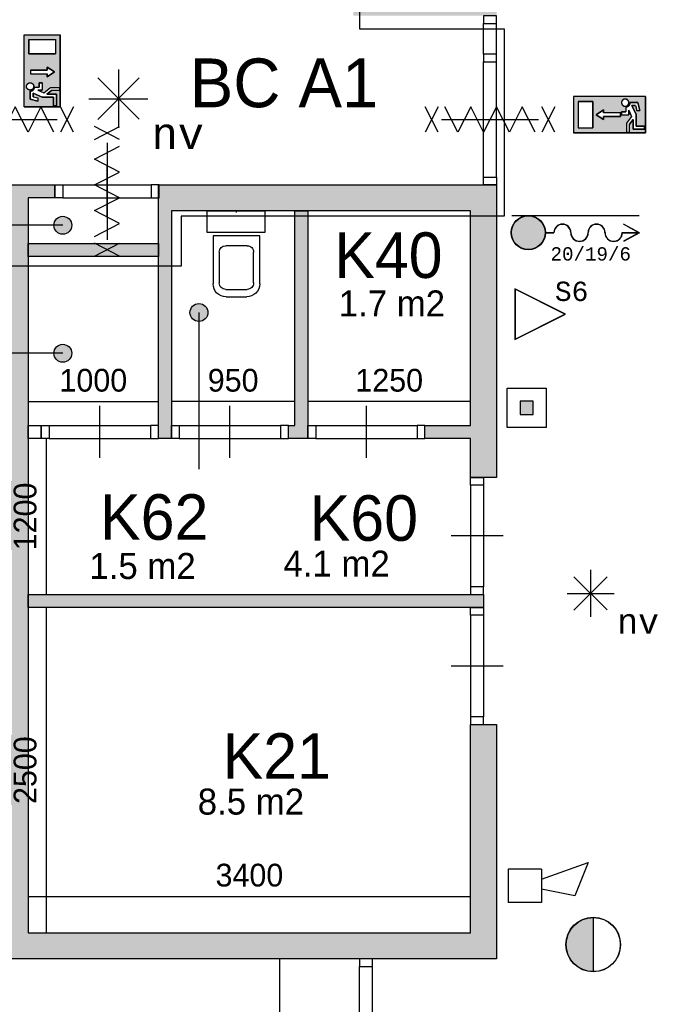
# Model space of a CAD drawing. Extents: x 319440 to 414317, y 3650 to 109188.
# Tile 9 of 46: x 335404 to 340299, y 20571 to 28139. Entities that reach past the tile are written whole.
import ezdxf
from ezdxf.enums import TextEntityAlignment as Align

# ---------------------------------------------------------------- set-up
doc = ezdxf.new("R2010")
doc.units = 0
doc.header["$MEASUREMENT"] = 0
doc.header["$PDMODE"] = 35
doc.header["$PDSIZE"] = -0.5
doc.layers.get('0').update_dxf_attribs({"linetype": 'CONTINUOUS'})
doc.layers.get('DEFPOINTS').update_dxf_attribs({"linetype": 'CONTINUOUS'})
for name, color, linetype in [('AA$1A---_ARCEER', 252, 'CONTINUOUS'), ('AL22----_BINNENWAND', 252, 'CONTINUOUS'), ('AL31----_BUITENKOZIJN', 252, 'CONTINUOUS'), ('AL32----_BINNENKOZIJN', 252, 'CONTINUOUS'), ('AL74----_INRSANITAIR', 252, 'CONTINUOUS'), ('AM$1A---_MAATVOERING', 252, 'CONTINUOUS'), ('Brandweer', 252, 'CONTINUOUS'), ('LAYER01', 252, 'CONTINUOUS'), ('M2', 252, 'CONTINUOUS'), ('OMPARTIMENTERING', 252, 'CONTINUOUS')]:
    doc.layers.add(name, color=color, linetype=linetype)
doc.styles.add('B-01', font='b-gbp')
doc.styles.add('MONOTXT', font='MONOTXT')
doc.dimstyles.new('BBA_STAND', dxfattribs={"dimtxt": 175, "dimasz": 1, "dimexe": 1, "dimexo": 0.001, "dimgap": 75, "dimtad": 1, "dimdec": 0, "dimzin": 0, "dimdsep": 46, "dimtxsty": 'B-01', "dimblk": 'NONE', "dimblk1": 'NONE', "dimblk2": 'PIJL1', "dimcen": 1, "dimse1": 1, "dimse2": 1, "dimclrd": 256, "dimclre": 1, "dimclrt": 256, "dimadec": 0, "dimazin": 0, "dimtfac": 1, "dimtdec": 0, "dimtmove": 0, "dimatfit": 0, "dimldrblk": 'PIJL1', "dimfxl": 1, "dimtolj": 1, "dimtzin": 0, "dimarcsym": 0})

# ---------------------------------------------------------------- blocks, each defined once
blk = doc.blocks.new('*D136')
at = {"layer": 'AM$1A---_MAATVOERING', "lineweight": -2, "transparency": 16777216}
blk.add_line((337402, 20920.8), (337402, 10269), dxfattribs=at)
at = {"layer": 'DEFPOINTS', "color": 0, "transparency": 16777216}
for p in [(337170.4, 20920.8), (337170.4, 10269), (337402, 10269)]:
    blk.add_point(p, dxfattribs=at)
at = {"layer": 'AM$1A---_MAATVOERING', "transparency": 16777216, "insert": (337239.5, 15594.9), "char_height": 175, "attachment_point": 5, "rotation": 90, "style": 'B-01'}
blk.add_mtext('\\A1;10652', dxfattribs=at)
blk = doc.blocks.new('_None')
blk = doc.blocks.new('PIJL1')
at = {"color": 1, "linetype": 'ByBlock'}
blk.add_line((0, 82.6), (0, -82.6), dxfattribs=at)
blk.add_solid([(-100, 16.7), (-100, -16.7), (0, 0)], dxfattribs=at)
blk = doc.blocks.new('*D138')
at = {"layer": 'AM$1A---_MAATVOERING', "lineweight": -2, "transparency": 16777216}
blk.add_line((335470.4, 21400), (338870.5, 21400), dxfattribs=at)
at = {"layer": 'DEFPOINTS', "color": 0, "transparency": 16777216}
for p in [(338870.5, 21400), (335470.4, 21120.8), (338870.5, 21120.8)]:
    blk.add_point(p, dxfattribs=at)
at = {"layer": 'AM$1A---_MAATVOERING', "transparency": 16777216, "insert": (337170.4, 21562.5), "char_height": 175, "attachment_point": 5, "style": 'B-01'}
blk.add_mtext('\\A1;3400', dxfattribs=at)
blk = doc.blocks.new('*D139')
at = {"layer": 'AM$1A---_MAATVOERING', "lineweight": -2, "transparency": 16777216}
blk.add_line((335609, 23620.8), (335609, 21120.8), dxfattribs=at)
at = {"layer": 'DEFPOINTS', "color": 0, "transparency": 16777216}
for p in [(335470.4, 23620.8), (335470.4, 21120.8), (335609, 21120.8)]:
    blk.add_point(p, dxfattribs=at)
at = {"layer": 'AM$1A---_MAATVOERING', "transparency": 16777216, "insert": (335446.5, 22370.8), "char_height": 175, "attachment_point": 5, "rotation": 90, "style": 'B-01'}
blk.add_mtext('\\A1;2500', dxfattribs=at)
blk = doc.blocks.new('*D140')
at = {"layer": 'AM$1A---_MAATVOERING', "lineweight": -2, "transparency": 16777216}
blk.add_line((335609, 24920.8), (335609, 23720.8), dxfattribs=at)
at = {"layer": 'DEFPOINTS', "color": 0, "transparency": 16777216}
for p in [(335470.4, 24920.8), (335470.4, 23720.8), (335609, 23720.8)]:
    blk.add_point(p, dxfattribs=at)
at = {"layer": 'AM$1A---_MAATVOERING', "transparency": 16777216, "insert": (335446.5, 24320.8), "char_height": 175, "attachment_point": 5, "rotation": 90, "style": 'B-01'}
blk.add_mtext('\\A1;1200', dxfattribs=at)
blk = doc.blocks.new('*D141')
at = {"layer": 'AM$1A---_MAATVOERING', "lineweight": -2, "transparency": 16777216}
blk.add_line((338870.5, 25204), (337620.4, 25204), dxfattribs=at)
at = {"layer": 'DEFPOINTS', "color": 0, "transparency": 16777216}
for p in [(337620.4, 25204), (337620.4, 25204), (338870.5, 25204)]:
    blk.add_point(p, dxfattribs=at)
at = {"layer": 'AM$1A---_MAATVOERING', "transparency": 16777216, "insert": (338245.4, 25366.5), "char_height": 175, "attachment_point": 5, "style": 'B-01'}
blk.add_mtext('\\A1;1250', dxfattribs=at)
blk = doc.blocks.new('*D142')
at = {"layer": 'AM$1A---_MAATVOERING', "lineweight": -2, "transparency": 16777216}
blk.add_line((337520.4, 25204), (336570.4, 25204), dxfattribs=at)
at = {"layer": 'DEFPOINTS', "color": 0, "transparency": 16777216}
for p in [(336570.4, 25204), (336570.4, 25020.8), (337520.4, 25020.8)]:
    blk.add_point(p, dxfattribs=at)
at = {"layer": 'AM$1A---_MAATVOERING', "transparency": 16777216, "insert": (337045.4, 25366.5), "char_height": 175, "attachment_point": 5, "style": 'B-01'}
blk.add_mtext('\\A1;950', dxfattribs=at)
blk = doc.blocks.new('*D143')
at = {"layer": 'AM$1A---_MAATVOERING', "lineweight": -2, "transparency": 16777216}
blk.add_line((335470.4, 25204), (336470.4, 25204), dxfattribs=at)
at = {"layer": 'DEFPOINTS', "color": 0, "transparency": 16777216}
for p in [(336470.4, 25204), (335470.4, 25020.8), (336470.4, 25020.8)]:
    blk.add_point(p, dxfattribs=at)
at = {"layer": 'AM$1A---_MAATVOERING', "transparency": 16777216, "insert": (335970.4, 25366.5), "char_height": 175, "attachment_point": 5, "style": 'B-01'}
blk.add_mtext('\\A1;1000', dxfattribs=at)

msp = doc.modelspace()

# ---------------------------------------------------------------- hatches: boundary and pattern name
at = {"layer": 'AA$1A---_ARCEER'}
h = msp.add_hatch(color=256, dxfattribs=at)
h.paths.add_polyline_path([(339070.5, 20920.8), (339070.5, 22720.8), (338870.5, 22720.8), (338870.5, 21120.8), (335470.4, 21120.8), (335470.4, 26769), (335675.4, 26769), (335675.4, 26869), (335470.4, 26869), (335270.4, 26869), (333984.1, 26869), (333984.1, 26769), (335270.4, 26769), (335270.4, 20920.8)])
h.paths.add_polyline_path([(335270.4, 20969), (335270.4, 21069), (332720.4, 21069), (332720.4, 26769), (332984, 26769), (332984, 26869), (332670.4, 26869), (332356.7, 26869), (332356.7, 26769), (332620.4, 26769), (332620.4, 21069), (332620.4, 20969), (332670.4, 20969)])
h.paths.add_polyline_path([(333670.4, 31619), (333670.4, 31869), (330020.4, 31869), (330020.4, 31619)])
h.paths.add_polyline_path([(330020.4, 26369), (330020.4, 27239), (329770.4, 27239), (329770.4, 27139), (329770.4, 26619), (329088.5, 26619), (329088.5, 26369)])
h.paths.add_polyline_path([(331356.7, 26769), (331356.7, 26869), (330020.4, 26869), (330020.4, 26769)])
h.paths.add_polyline_path([(329770.4, 27139), (329770.4, 27239), (329220.4, 27239), (329220.4, 27019), (329088.5, 27019), (329088.5, 26619), (329188.5, 26619), (329188.5, 26919), (329320.4, 26919), (329320.4, 27139)])
h.paths.add_polyline_path([(330020.4, 21319), (330020.4, 26369), (329920.4, 26369), (329920.4, 21319)])
h.paths.add_polyline_path([(331620.4, 20969), (331620.4, 21069), (330270.4, 21069), (330270.4, 20969)])
h.paths.add_polyline_path([(329670.4, 21019), (329670.4, 21119), (327630.4, 21119), (327630.4, 21019)])
h.paths.add_polyline_path([(330020.4, 17649), (330020.4, 20719), (329920.4, 20719), (329920.4, 17649)])
h.paths.add_polyline_path([(330020.4, 14819), (330020.4, 15319), (329920.4, 15319), (329920.4, 14819)])
h = msp.add_hatch(color=256, dxfattribs=at)
h.paths.add_polyline_path([(339070.5, 24620.9), (339070.5, 26869), (336475.4, 26869), (336475.4, 26769.3), (336470.4, 26769.3), (336470.4, 26669), (336470.4, 24920.8), (336570.4, 24920.8), (336570.4, 25020.8), (336570.4, 26669), (338870.5, 26669), (338870.5, 25020.8), (338520.4, 25020.8), (338520.4, 24920.8), (338870.5, 24920.8), (338870.5, 24620.9)])
h.paths.add_polyline_path([(338970.4, 29269), (338970.4, 29169), (339070.4, 29169), (339070.4, 29369), (338970.4, 29369), (337970.4, 29369), (337970.4, 29269)])
h.paths.add_polyline_path([(339070.4, 28169), (339070.4, 28369), (338970.4, 28369), (338970.4, 28269), (337970.4, 28269), (337970.4, 28169)])
h.paths.add_polyline_path([(338970.5, 23620.8), (338970.5, 23720.8), (338870.7, 23720.8), (335470.4, 23720.8), (335470.4, 23620.8)])
h.paths.add_polyline_path([(337620.4, 24920.8), (337620.4, 25020.8), (337620.4, 26669), (337520.4, 26669), (337520.4, 25020.8), (337470.4, 25020.8), (337470.4, 24920.8)], flags=17)
h.paths.add_polyline_path([(336470.4, 26319), (336470.4, 26419), (335470.4, 26419), (335470.4, 26319)])
at = {"layer": 'Brandweer'}
h = msp.add_hatch(color=256, dxfattribs=at)
h.paths.add_polyline_path([(335438.1, 27468.8), (335715.6, 27468.8), (335715.6, 28023.7), (335438.1, 28023.7)])
h.paths.add_polyline_path([(335616.7, 27751.8), (335616.7, 27774.9), (335672.2, 27737.9), (335616.7, 27700.9), (335616.7, 27724), (335487.3, 27724), (335487.3, 27751.8)], flags=16)
h.paths.add_polyline_path([(335475.1, 27875.7), (335475.1, 27986.7), (335678.6, 27986.7), (335678.6, 27875.7)], flags=16)
h.paths.add_polyline_path([(335553.7, 27653.8), (335576.9, 27653.8), (335576.9, 27598.3), (335543.3, 27598.3), (335590.3, 27576.9), (335641.6, 27616.8), (335711, 27616.8), (335711, 27593.7), (335649.5, 27593.7), (335613.9, 27565.9), (335687.8, 27565.9), (335687.8, 27478.1), (335664.7, 27478.1), (335664.7, 27542.8), (335575.9, 27542.8), (335507.5, 27573.9), (335507.5, 27547), (335544.5, 27537.7), (335544.5, 27513.9), (335484.4, 27528.9), (335484.4, 27589.9), (335490.9, 27590.5), (335491.2, 27590.6), (335500.8, 27593.9), (335501.2, 27594.1), (335506.4, 27597.4), (335506.8, 27597.8), (335510.3, 27600.9), (335510.6, 27601.2), (335515, 27606.9), (335515.3, 27607.5), (335518.1, 27613.1), (335518.6, 27614.7), (335519.5, 27617.9), (335519.9, 27619.5), (335520, 27619.8), (335520, 27620.2), (335520.1, 27620.6), (335520.1, 27621), (335520.2, 27621.4), (335553.7, 27621.4)], flags=16)
h.paths.add_polyline_path([(335497.5, 27650.6), (335500.9, 27648.4), (335502.2, 27647.3), (335502.3, 27647.2), (335502.2, 27647.3), (335502.3, 27647.2), (335504, 27645.7), (335506.9, 27642.4), (335506.8, 27642.5), (335508.9, 27639.1), (335510.6, 27635.4), (335511.7, 27631.5), (335512.2, 27627.4), (335512.1, 27623.3), (335511.4, 27619.3), (335511.3, 27619.1), (335510, 27615.2), (335509.6, 27614.4), (335508.2, 27611.7), (335508, 27611.4), (335505.9, 27608.4), (335505.8, 27608.3), (335502.8, 27605.1), (335501.9, 27604.5), (335499.8, 27602.9), (335498, 27601.9), (335497.2, 27601.3), (335497.5, 27601.5), (335493.7, 27599.8), (335489.7, 27598.7), (335489.8, 27598.8), (335487.8, 27598.5), (335486.2, 27598.2), (335483.1, 27598.3), (335481.6, 27598.3), (335480.3, 27598.6), (335477.6, 27599.1), (335475.7, 27599.7), (335474.9, 27599.9), (335475, 27599.8), (335471.2, 27601.5), (335470.9, 27601.8), (335467.5, 27603.9), (335466.6, 27604.8), (335464.6, 27606.5), (335464.3, 27606.9), (335461.7, 27609.8), (335461.2, 27610.9), (335459.9, 27612.9), (335459.1, 27614.6), (335458.8, 27615.2), (335459, 27614.8), (335457.8, 27618), (335457.2, 27620.3), (335457.1, 27620.8), (335456.6, 27624.7), (335456.7, 27628.8), (335457.4, 27633.1), (335457.7, 27633.8), (335458.8, 27636.9), (335459.4, 27638.1), (335460.5, 27640.3), (335463.2, 27644.1), (335464.1, 27645), (335465.7, 27646.6), (335467.3, 27647.9), (335468.2, 27648.7), (335467.8, 27648.4), (335471.3, 27650.6), (335475, 27652.2), (335478.9, 27653.3), (335480.9, 27653.6), (335481.4, 27653.7), (335481, 27653.6), (335484.4, 27653.9), (335484.4, 27653.9), (335488.5, 27653.5), (335492.4, 27652.7), (335494.3, 27651.9), (335494.9, 27651.8), (335494.4, 27651.9)], flags=16)
h = msp.add_hatch(color=256, dxfattribs=at)
h.paths.add_polyline_path([(339661.9, 27270.3), (339661.9, 27547.7), (340216.8, 27547.7), (340216.8, 27270.3)])
h.paths.add_polyline_path([(339893.1, 27372), (339893.1, 27395.1), (340022.6, 27395.1), (340022.6, 27422.9), (339893.1, 27422.9), (339893.1, 27446), (339837.6, 27409)], flags=16)
h.paths.add_polyline_path([(339809.9, 27510.7), (339698.9, 27510.7), (339698.9, 27307.3), (339809.9, 27307.3)], flags=16)
h.paths.add_polyline_path([(340031.8, 27409), (340087.3, 27409), (340087.3, 27442.6), (340108.7, 27395.5), (340068.8, 27344.3), (340068.8, 27274.9), (340092, 27274.9), (340092, 27336.3), (340119.7, 27372), (340119.7, 27298), (340207.6, 27298), (340207.6, 27321.1), (340142.8, 27321.1), (340142.8, 27409.9), (340111.7, 27478.4), (340138.6, 27478.4), (340147.9, 27441.4), (340171.7, 27441.4), (340156.7, 27501.5), (340095.7, 27501.5), (340095.1, 27495), (340095, 27494.7), (340091.7, 27485.1), (340091.5, 27484.7), (340088.2, 27479.5), (340087.8, 27479), (340084.7, 27475.5), (340084.4, 27475.3), (340078.7, 27470.9), (340078.1, 27470.5), (340072.5, 27467.8), (340071, 27467.3), (340067.7, 27466.3), (340066.2, 27466), (340065.8, 27465.9), (340065.4, 27465.8), (340065, 27465.8), (340064.6, 27465.7), (340064.2, 27465.7), (340064.2, 27432.1), (340031.8, 27432.1)], flags=16)
h.paths.add_polyline_path([(340070.2, 27475.8), (340073.9, 27477.6), (340074.2, 27477.8), (340077.2, 27480), (340077.4, 27480.1), (340080.2, 27482.8), (340082.7, 27486), (340083.7, 27487.8), (340084.1, 27488.4), (340085.8, 27492.1), (340086.9, 27496.2), (340086.9, 27496.1), (340087.1, 27498.1), (340087.3, 27499), (340087.4, 27502.9), (340086.9, 27506.9), (340085.7, 27511), (340085.8, 27510.9), (340084.1, 27514.7), (340083.9, 27515), (340081.9, 27518.1), (340080.9, 27519.2), (340080.9, 27519.3), (340081, 27519.2), (340080.9, 27519.3), (340079.2, 27521.3), (340078.8, 27521.6), (340076.2, 27523.8), (340074.9, 27524.6), (340074.7, 27524.7), (340074.9, 27524.6), (340074.8, 27524.7), (340072.7, 27526), (340071, 27526.8), (340070.4, 27527.1), (340070.8, 27526.9), (340067.7, 27528.1), (340065.3, 27528.6), (340064.8, 27528.8), (340061, 27529.3), (340056.9, 27529.2), (340052.8, 27528.5), (340048.9, 27527.2), (340047.6, 27526.5), (340047.6, 27526.5), (340047.7, 27526.5), (340047.5, 27526.5), (340045.3, 27525.3), (340042, 27523), (340040.8, 27521.9), (340040.2, 27521.4), (340040.4, 27521.6), (340040, 27521.1), (340039, 27520.2), (340037.7, 27518.5), (340037.2, 27518), (340035.1, 27514.6), (340033.4, 27510.8), (340032.3, 27506.9), (340032.1, 27504.9), (340032, 27504.4), (340032, 27504.9), (340031.8, 27501.5), (340031.8, 27501.5), (340032.1, 27497.4), (340033, 27493.4), (340033.7, 27491.5), (340033.9, 27491), (340033.7, 27491.5), (340035.1, 27488.4), (340037.3, 27484.9), (340038.3, 27483.7), (340038.4, 27483.5), (340038.3, 27483.7), (340038.4, 27483.6), (340039.9, 27481.8), (340043, 27479.2), (340046.5, 27477), (340050.2, 27475.3), (340054.2, 27474.2), (340058.2, 27473.7), (340062.3, 27473.8), (340066.4, 27474.5), (340066.5, 27474.6)], flags=16)
for points in [[(339314.6, 26631.7, 1), (339314.6, 26372.8, 1)], [(339252.9, 25105.6), (339352.9, 25105.6), (339352.9, 25205.6), (339252.9, 25205.6)], [(339814, 20821.8), (339814, 21238.2, 1)]]:
    msp.add_hatch(color=256, dxfattribs=at).paths.add_polyline_path(points)
at = {"layer": 'LAYER01'}
for points in [[(335735.5, 26490.4, 1), (335735.5, 26627.9, 1)], [(336782.2, 25819.4, 1), (336782.2, 25957, 1)], [(335735.5, 25506.4, 1), (335735.5, 25644, 1)]]:
    msp.add_hatch(color=256, dxfattribs=at).paths.add_polyline_path(points)

# ---------------------------------------------------------------- linework, layer by layer
at = {"layer": 'AL22----_BINNENWAND'}
for points in [[(335270.4, 26869), (335470.4, 26869)], [(335470.4, 26869), (335675.4, 26869)], [(335675.4, 26869), (335675.4, 26769)], [(336470.4, 26869), (339070.5, 26869)], [(336470.4, 26669), (336470.4, 26869)], [(339070.5, 26869), (339070.5, 24620.9)], [(335470.4, 26769), (335470.4, 21120.8)], [(335675.4, 26769), (335470.4, 26769)], [(336470.4, 24920.8), (336470.4, 26669)], [(338870.5, 26669), (336570.4, 26669)], [(336570.4, 26669), (336570.4, 25020.8)], [(337520.4, 25020.9), (337520.4, 26669)], [(337520.4, 26669), (337620.4, 26669)], [(337620.4, 26669), (337620.4, 25020.9)], [(338870.5, 25020.8), (338870.5, 26669)], [(335470.4, 26319), (335470.4, 26419)], [(335470.4, 26419), (336470.4, 26419)], [(336470.4, 26419), (336470.4, 26319)], [(336470.4, 26319), (335470.4, 26319)], [(335470.4, 24920.8), (335470.4, 25020.8)], [(335470.4, 25020.8), (335570.4, 25020.8)], [(335570.4, 25020.8), (335570.4, 24920.8)], [(336570.4, 25020.8), (336570.4, 24920.8)], [(336570.4, 25020.8), (336570.4, 25020.8)], [(337470.4, 25020.8), (337520.4, 25020.8)], [(337470.4, 24920.8), (337470.4, 25020.8)], [(337620.4, 25020.8), (337620.4, 24920.8)], [(338520.4, 24920.8), (338520.4, 25020.8)], [(338520.4, 25020.8), (338870.5, 25020.8)], [(335570.4, 24920.8), (335470.4, 24920.8)], [(336570.4, 24920.8), (336470.4, 24920.8)], [(337620.4, 24920.8), (337470.4, 24920.8)], [(338870.5, 24920.8), (338520.4, 24920.8)], [(338870.5, 24620.9), (338870.5, 24920.8)], [(339070.5, 24620.9), (338870.5, 24620.9)], [(335470.4, 23720.8), (338970.5, 23720.8)], [(335470.4, 23620.8), (335470.4, 23720.8)], [(338970.5, 23720.8), (338970.5, 23620.8)], [(338970.5, 23620.8), (335470.4, 23620.8)], [(338870.5, 21120.8), (338870.5, 22720.8)], [(338870.5, 22720.8), (339070.5, 22720.8)], [(339070.5, 22720.8), (339070.5, 20920.8)], [(335470.4, 21120.8), (338870.5, 21120.8)], [(339070.5, 20920.8), (335270.4, 20920.8)]]:
    msp.add_lwpolyline(points, dxfattribs=at)
at = {"layer": 'AL31----_BUITENKOZIJN'}
for points in [[(335120.4, 27371.4), (335320.4, 27371.4), (335520.4, 27371.4)], [(338820.4, 27371.4), (339020.4, 27371.4), (339220.4, 27371.4)], [(336075.5, 26619), (336075.5, 26819), (336075.5, 27019)], [(336020.5, 24770.8), (336020.5, 24970.8), (336020.5, 25170.8)], [(337020.5, 24770.8), (337020.5, 24970.8), (337020.5, 25170.8)], [(338070.5, 24770.8), (338070.5, 24970.8), (338070.5, 25170.8)], [(339120.5, 24170.7), (338920.5, 24170.7), (338720.5, 24170.7)], [(339120.5, 23170.7), (338920.5, 23170.7), (338720.5, 23170.7)]]:
    msp.add_lwpolyline(points, dxfattribs=at)
at = {"layer": 'AL32----_BINNENKOZIJN'}
for points in [[(338970.4, 28169), (338970.4, 28109.3), (339070.1, 28109.3), (339070.1, 28169)], [(338970.4, 27873.8), (338970.4, 27814), (339070.1, 27814), (339070.1, 27873.8)], [(335675.4, 26869), (335735.4, 26869), (335735.4, 26769), (335675.4, 26769)], [(336475.4, 26869), (336415.7, 26869), (336415.7, 26769.3), (336475.4, 26769.3)], [(338970.4, 26869), (338970.4, 26928.8), (339070.1, 26928.8), (339070.1, 26869)], [(335570.4, 25020.8), (335630.4, 25020.8), (335630.4, 24920.8), (335570.4, 24920.8)], [(336470.4, 25020.8), (336410.6, 25020.8), (336410.6, 24921.1), (336470.4, 24921.1)], [(336570.4, 25020.8), (336630.4, 25020.8), (336630.4, 24920.8), (336570.4, 24920.8)], [(337470.4, 25020.8), (337410.6, 25020.8), (337410.6, 24921.1), (337470.4, 24921.1)], [(337620.4, 25020.8), (337680.4, 25020.8), (337680.4, 24920.8), (337620.4, 24920.8)], [(338520.4, 25020.8), (338460.6, 25020.8), (338460.6, 24921.1), (338520.4, 24921.1)], [(338970.5, 24620.8), (338970.5, 24560.8), (338870.5, 24560.8), (338870.5, 24620.8)], [(338970.5, 23720.8), (338970.5, 23780.6), (338870.7, 23780.6), (338870.7, 23720.8)], [(338970.5, 23620.8), (338970.5, 23560.8), (338870.5, 23560.8), (338870.5, 23620.8)], [(338970.5, 22720.8), (338970.5, 22780.6), (338870.7, 22780.6), (338870.7, 22720.8)], [(338017.4, 20920.8), (338017.4, 20861.1), (338117.1, 20861.1), (338117.1, 20920.8)]]:
    msp.add_lwpolyline(points, close=True, dxfattribs=at)
for points in [[(338970.4, 27873.8), (338970.4, 28109.3)], [(339070.1, 27873.8), (339070.1, 28109.3)], [(338970.4, 26928.8), (338970.4, 27814)], [(339070.1, 26928.8), (339070.1, 27814)], [(335735.4, 26869), (336415.7, 26869)], [(335735.4, 26769), (336415.7, 26769.3)], [(335630.4, 25020.8), (336410.6, 25020.8)], [(336630.4, 25020.8), (337410.6, 25020.8)], [(337680.4, 25020.8), (338460.6, 25020.8)], [(335630.4, 24920.8), (336410.6, 24921.1)], [(336630.4, 24920.8), (337410.6, 24921.1)], [(337680.4, 24920.8), (338460.6, 24921.1)], [(338870.5, 24560.8), (338870.7, 23780.6)], [(338970.5, 24560.8), (338970.5, 23780.6)], [(338870.5, 23560.8), (338870.7, 22780.6)], [(338970.5, 23560.8), (338970.5, 22780.6)], [(338017.4, 20115), (338017.4, 20861.1)], [(338117.1, 20115), (338117.1, 20861.1)]]:
    msp.add_lwpolyline(points, dxfattribs=at)
at = {"layer": 'AL74----_INRSANITAIR'}
msp.add_lwpolyline([(337288.4, 26504), (336844.4, 26504), (336844.4, 26669), (337288.4, 26669)], close=True, dxfattribs=at)
for points in [[(337070.4, 26656), (337070.4, 26676)], [(337249.4, 26479), (336891.4, 26479), (336891.4, 26109)], [(337249.4, 26109), (337249.4, 26479)], [(336938.4, 26352), (336938.4, 26116)], [(337152.4, 26402), (336988.4, 26402)], [(337202.4, 26116), (337202.4, 26352)], [(336988.4, 26066), (337152.4, 26066)], [(336991.4, 26009), (337149.4, 26009)]]:
    msp.add_lwpolyline(points, dxfattribs=at)
for points in [[(336938.4, 26352, -0.414213), (336988.4, 26402)], [(337152.4, 26402, -0.414214), (337202.4, 26352)], [(336988.4, 26066, -0.414214), (336938.4, 26116)], [(337202.4, 26116, -0.414214), (337152.4, 26066)], [(336991.4, 26009, -0.414214), (336891.4, 26109)], [(337249.4, 26109, -0.414214), (337149.4, 26009)]]:
    msp.add_lwpolyline(points, format="xyb", dxfattribs=at)
at = {"layer": 'Brandweer'}
for p, q in [((335438.1, 27468.8, 2600), (335438.1, 28023.7, 2600)), ((335438.1, 28023.7, 2600), (335715.6, 28023.7, 2600)), ((335715.6, 27468.8, 2600), (335715.6, 28023.7, 2600)), ((335475.1, 27986.7, 2600), (335475.1, 27875.7, 2600)), ((335475.1, 27986.7, 2600), (335678.6, 27986.7, 2600)), ((335678.6, 27986.7, 2600), (335678.6, 27875.7, 2600)), ((335475.1, 27875.7, 2600), (335678.6, 27875.7, 2600)), ((335487.3, 27751.8, 2600), (335616.7, 27751.8, 2600)), ((335487.3, 27724, 2600), (335616.7, 27724, 2600)), ((335616.7, 27751.8, 2600), (335616.7, 27774.9, 2600)), ((335616.7, 27774.9, 2600), (335672.2, 27737.9, 2600)), ((335672.2, 27737.9, 2600), (335616.7, 27700.9, 2600)), ((335616.7, 27700.9, 2600), (335616.7, 27724, 2600)), ((336162.9, 27757.5), (336162.9, 27307.7)), ((335576.9, 27653.8, 2600), (335553.7, 27653.8, 2600)), ((335553.7, 27653.8, 2600), (335553.7, 27621.4, 2600)), ((335576.9, 27653.8, 2600), (335576.9, 27598.3, 2600)), ((336003.8, 27372), (336323.5, 27691.7)), ((336003.8, 27691.7), (336321.9, 27373.6)), ((335484.4, 27589.9, 2600), (335484.4, 27528.9, 2600)), ((335507.5, 27573.9, 2600), (335575.9, 27542.8, 2600)), ((335507.5, 27547, 2600), (335507.5, 27573.9, 2600)), ((335520.2, 27621.4, 2600), (335553.7, 27621.4, 2600)), ((335543.3, 27598.3, 2600), (335576.9, 27598.3, 2600)), ((335543.3, 27598.3, 2600), (335590.3, 27576.9, 2600)), ((335590.2, 27576.8, 2600), (335641.6, 27616.8, 2600)), ((335613.9, 27565.9, 2600), (335649.5, 27593.7, 2600)), ((335687.8, 27565.9, 2600), (335613.9, 27565.9, 2600)), ((335641.6, 27616.8, 2600), (335711, 27616.8, 2600)), ((335711, 27593.7, 2600), (335649.5, 27593.7, 2600)), ((335687.8, 27478.1, 2600), (335687.8, 27565.9, 2600)), ((335711, 27616.8, 2600), (335711, 27593.7, 2600)), ((335484.4, 27528.9, 2600), (335544.5, 27513.9, 2600)), ((335507.5, 27547, 2600), (335544.5, 27537.7, 2600)), ((335544.5, 27537.7, 2600), (335544.5, 27513.9, 2600)), ((335575.9, 27542.8, 2600), (335664.7, 27542.8, 2600)), ((335664.7, 27542.8, 2600), (335664.7, 27478.1, 2600)), ((335664.7, 27478.1, 2600), (335687.8, 27478.1, 2600)), ((335936.8, 27531.5), (336388.9, 27531.5)), ((339661.9, 27547.7, 2600), (339661.9, 27270.3, 2600)), ((340216.8, 27547.7, 2600), (339661.9, 27547.7, 2600)), ((339698.9, 27510.7, 2600), (339698.9, 27307.3, 2600)), ((339698.9, 27510.7, 2600), (339809.9, 27510.7, 2600)), ((339809.9, 27510.7, 2600), (339809.9, 27307.3, 2600)), ((340095.7, 27501.5, 2600), (340156.7, 27501.5, 2600)), ((340138.6, 27478.4, 2600), (340111.7, 27478.4, 2600)), ((340111.7, 27478.4, 2600), (340142.8, 27409.9, 2600)), ((340138.6, 27478.4, 2600), (340147.9, 27441.4, 2600)), ((340156.7, 27501.5, 2600), (340171.7, 27441.4, 2600)), ((340216.8, 27547.7, 2600), (340216.8, 27270.3, 2600)), ((335438.1, 27468.8, 2600), (335715.6, 27468.8, 2600)), ((339837.6, 27409, 2600), (339893.1, 27446, 2600)), ((339893.1, 27372, 2600), (339837.6, 27409, 2600)), ((339893.1, 27446, 2600), (339893.1, 27422.9, 2600)), ((340022.6, 27422.9, 2600), (339893.1, 27422.9, 2600)), ((340022.6, 27422.9, 2600), (340022.6, 27395.1, 2600)), ((340031.8, 27409, 2600), (340031.8, 27432.1, 2600)), ((340031.8, 27432.1, 2600), (340064.2, 27432.1, 2600)), ((340031.8, 27409, 2600), (340087.3, 27409, 2600)), ((340064.2, 27465.7, 2600), (340064.2, 27432.1, 2600)), ((340087.3, 27442.6, 2600), (340108.7, 27395.5, 2600)), ((340087.3, 27442.6, 2600), (340087.3, 27409, 2600)), ((340142.8, 27409.9, 2600), (340142.8, 27321.1, 2600)), ((340147.9, 27441.4, 2600), (340171.7, 27441.4, 2600)), ((340022.6, 27395.1, 2600), (339893.1, 27395.1, 2600)), ((339893.1, 27395.1, 2600), (339893.1, 27372, 2600)), ((340108.9, 27395.7, 2600), (340068.8, 27344.3, 2600)), ((340068.8, 27344.3, 2600), (340068.8, 27274.9, 2600)), ((340119.7, 27372, 2600), (340092, 27336.3, 2600)), ((340092, 27274.9, 2600), (340092, 27336.3, 2600)), ((340119.7, 27298, 2600), (340119.7, 27372, 2600)), ((340216.8, 27270.3, 2600), (339661.9, 27270.3, 2600)), ((339698.9, 27307.3, 2600), (339809.9, 27307.3, 2600)), ((340068.8, 27274.9, 2600), (340092, 27274.9, 2600)), ((340207.6, 27298, 2600), (340119.7, 27298, 2600)), ((340142.8, 27321.1, 2600), (340207.6, 27321.1, 2600)), ((340207.6, 27321.1, 2600), (340207.6, 27298, 2600)), ((339187.5, 26635), (340166, 26635)), ((339187.5, 26633.3), (340166, 26633.3)), ((340165.4, 26501.4), (340046.2, 26566.3)), ((340169, 26501.4), (340047, 26567.8)), ((339445.8, 26502.2), (339511.4, 26502.2)), ((339445.8, 26500.5), (339511.4, 26500.5)), ((340036.2, 26502.2), (340163.8, 26502.2)), ((340036.2, 26500.5), (340163.8, 26500.5)), ((340165.4, 26501.4), (340046.2, 26436.4)), ((340169, 26501.4), (340047, 26434.9)), ((339666, 23601.3), (339921.7, 23857)), ((339666, 23857), (339920.5, 23602.5)), ((339793.2, 23909.7), (339793.2, 23549.8)), ((339612.4, 23728.9), (339974.1, 23728.9)), ((339415.5, 21531.9), (339774.5, 21660.2)), ((339774.5, 21660.2), (339671.9, 21403.7)), ((339159, 21608.9), (339159, 21352.4)), ((339415.5, 21608.9), (339159, 21608.9)), ((339415.5, 21608.9), (339415.5, 21352.4)), ((339671.9, 21403.7), (339415.5, 21455)), ((339415.5, 21352.4), (339159, 21352.4)), ((339814, 21239.5), (339814, 20820.5))]:
    msp.add_line(p, q, dxfattribs=at)
at = {"layer": 'Brandweer', "elevation": 2600}
for points in [[(335715.6, 27468.8), (335438.1, 27468.8), (335438.1, 28023.7), (335715.6, 28023.7), (335715.6, 27468.8)], [(335678.6, 27875.7), (335475.1, 27875.7), (335475.1, 27986.7), (335678.6, 27986.7), (335678.6, 27875.7)], [(335487.3, 27751.8), (335487.3, 27724), (335616.7, 27724), (335616.7, 27700.9), (335672.2, 27737.9), (335616.7, 27774.9), (335616.7, 27751.8), (335487.3, 27751.8)], [(335464.8, 27645.7), (335465.7, 27646.6), (335466.8, 27647.5), (335467.9, 27648.3), (335469, 27649.1), (335470.1, 27649.8), (335471.3, 27650.5), (335472.5, 27651.1), (335473.8, 27651.7), (335475, 27652.2), (335476.3, 27652.6), (335477.6, 27653), (335479, 27653.2), (335480.3, 27653.5), (335481.7, 27653.6), (335483, 27653.7), (335484.4, 27653.8), (335485.7, 27653.7), (335487.1, 27653.6), (335488.5, 27653.5), (335489.8, 27653.2), (335491.1, 27653), (335492.4, 27652.6), (335493.7, 27652.2), (335495, 27651.7), (335496.2, 27651.1), (335497.5, 27650.5), (335498.6, 27649.8), (335499.8, 27649.1), (335500.9, 27648.3), (335502, 27647.5), (335503, 27646.6), (335504, 27645.7), (335504.9, 27644.7), (335505.8, 27643.6), (335506.7, 27642.6), (335507.4, 27641.5), (335508.2, 27640.3), (335508.8, 27639.1), (335509.5, 27637.9), (335510, 27636.7), (335510.5, 27635.4), (335510.9, 27634.1), (335511.3, 27632.8), (335511.6, 27631.4), (335511.8, 27630.1), (335512, 27628.8), (335512.1, 27627.4), (335512.1, 27626), (335512.1, 27624.7), (335512, 27623.3), (335511.8, 27622), (335511.6, 27620.6), (335511.3, 27619.3), (335510.9, 27618), (335510.5, 27616.7), (335510, 27615.4), (335509.5, 27614.2), (335508.8, 27613), (335508.2, 27611.8), (335507.4, 27610.6), (335506.7, 27609.5), (335505.8, 27608.4), (335504.9, 27607.4), (335504, 27606.4), (335503, 27605.5), (335502, 27604.6), (335500.9, 27603.8), (335499.8, 27603), (335498.6, 27602.2), (335497.5, 27601.6), (335496.2, 27601), (335495, 27600.4), (335493.7, 27599.9), (335492.4, 27599.5), (335491.1, 27599.1), (335489.8, 27598.8), (335488.5, 27598.6), (335487.1, 27598.4), (335485.7, 27598.3), (335484.4, 27598.3), (335483, 27598.3), (335481.7, 27598.4), (335480.3, 27598.6), (335479, 27598.8), (335477.6, 27599.1), (335476.3, 27599.5), (335475, 27599.9), (335473.8, 27600.4), (335472.5, 27601), (335471.3, 27601.6), (335470.1, 27602.2), (335469, 27603), (335467.9, 27603.8), (335466.8, 27604.6), (335465.7, 27605.5), (335464.8, 27606.4), (335463.8, 27607.4), (335462.9, 27608.4), (335462.1, 27609.5), (335461.3, 27610.6), (335460.6, 27611.8), (335459.9, 27613), (335459.3, 27614.2), (335458.7, 27615.4), (335458.3, 27616.7), (335457.8, 27618), (335457.5, 27619.3), (335457.2, 27620.6), (335456.9, 27622), (335456.8, 27623.3), (335456.7, 27624.7), (335456.6, 27626), (335456.7, 27627.4), (335456.8, 27628.8), (335456.9, 27630.1), (335457.2, 27631.5), (335457.5, 27632.8), (335457.8, 27634.1), (335458.3, 27635.4), (335458.7, 27636.7), (335459.3, 27637.9), (335459.9, 27639.1), (335460.6, 27640.3), (335461.3, 27641.5), (335462.1, 27642.6), (335462.9, 27643.6), (335463.8, 27644.7), (335464.8, 27645.7)], [(335480.3, 27598.6), (335475.7, 27599.7), (335470.5, 27602), (335466.6, 27604.7), (335464.1, 27607.1), (335461.2, 27610.8), (335459.1, 27614.7), (335457.2, 27620.4), (335456.7, 27627.7), (335457.8, 27633.9), (335459.4, 27638), (335460.5, 27640.1), (335462.2, 27642.8), (335464, 27644.9), (335467.4, 27648), (335471, 27650.3), (335475.3, 27652.3), (335481, 27653.6), (335485.2, 27653.8), (335488.8, 27653.4), (335494.4, 27651.9), (335497.9, 27650.3), (335502.2, 27647.3), (335506.4, 27642.9), (335508.3, 27640.1), (335510.4, 27635.7), (335511.6, 27631.3), (335512.1, 27624.6), (335511.1, 27618.6), (335509.5, 27614.3), (335507.7, 27611), (335505.3, 27607.9), (335501.9, 27604.5), (335498, 27601.9), (335494.7, 27600.3), (335490.4, 27599), (335487.7, 27598.5), (335483, 27598.3), (335480.3, 27598.6)], [(335687.8, 27478.1), (335664.7, 27478.1), (335664.7, 27542.8), (335575.9, 27542.8), (335507.5, 27573.9), (335507.5, 27547), (335544.5, 27537.7), (335544.5, 27513.9), (335484.4, 27528.9), (335484.4, 27589.9), (335490.2, 27590.4), (335492.7, 27590.9), (335495.3, 27591.6), (335498, 27592.6), (335501.5, 27594.2), (335504.2, 27595.9), (335506.1, 27597.2), (335508.4, 27599.1), (335510.3, 27600.9), (335512.7, 27603.7), (335514.7, 27606.4), (335516.5, 27609.5), (335517.8, 27612.4), (335519.2, 27616.5), (335519.9, 27619.5), (335520.6, 27621.4), (335553.7, 27621.4), (335553.7, 27653.8), (335576.9, 27653.8), (335576.9, 27598.3), (335543.3, 27598.3), (335590.3, 27576.9), (335641.6, 27616.8), (335711, 27616.8), (335711, 27593.7), (335649.5, 27593.7), (335613.9, 27565.9), (335687.8, 27565.9), (335687.8, 27478.1)], [(335484.4, 27589.9), (335484.8, 27589.9), (335485.2, 27589.9), (335485.6, 27589.9), (335486, 27590), (335486.4, 27590), (335486.8, 27590), (335487.2, 27590), (335487.6, 27590.1), (335488, 27590.1), (335488.4, 27590.2), (335488.8, 27590.2), (335489.2, 27590.3), (335489.7, 27590.3), (335490.1, 27590.4), (335490.5, 27590.4), (335490.9, 27590.5), (335491.3, 27590.6), (335491.7, 27590.7), (335492.1, 27590.7), (335492.4, 27590.8), (335492.8, 27590.9), (335493.2, 27591), (335493.6, 27591.1), (335494, 27591.2), (335494.4, 27591.3), (335494.8, 27591.5), (335495.2, 27591.6), (335495.6, 27591.7), (335496, 27591.8), (335496.4, 27592), (335496.7, 27592.1), (335497.1, 27592.2), (335497.5, 27592.4), (335497.9, 27592.5), (335498.3, 27592.7), (335498.6, 27592.9), (335499, 27593), (335499.4, 27593.2), (335499.7, 27593.4), (335500.1, 27593.5), (335500.5, 27593.7), (335500.8, 27593.9), (335501.2, 27594.1), (335501.6, 27594.3), (335501.9, 27594.5), (335502.3, 27594.7), (335502.6, 27594.9), (335503, 27595.1), (335503.3, 27595.3), (335503.7, 27595.5), (335504, 27595.7), (335504.4, 27595.9), (335504.7, 27596.2), (335505, 27596.4), (335505.4, 27596.6), (335505.7, 27596.9), (335506, 27597.1), (335506.3, 27597.4), (335506.7, 27597.6), (335507, 27597.9), (335507.3, 27598.1), (335507.6, 27598.4), (335507.9, 27598.6), (335508.2, 27598.9), (335508.5, 27599.2), (335508.8, 27599.5), (335509.1, 27599.7), (335509.4, 27600), (335509.7, 27600.3), (335510, 27600.6), (335510.3, 27600.9), (335510.6, 27601.2), (335510.9, 27601.5), (335511.1, 27601.8), (335511.4, 27602.1), (335511.7, 27602.4), (335511.9, 27602.7), (335512.2, 27603), (335512.5, 27603.3), (335512.7, 27603.6), (335513, 27604), (335513.2, 27604.3), (335513.4, 27604.6), (335513.7, 27604.9), (335513.9, 27605.3), (335514.2, 27605.6), (335514.4, 27605.9), (335514.6, 27606.3), (335514.8, 27606.6), (335515, 27607), (335515.3, 27607.3), (335515.5, 27607.7), (335515.7, 27608), (335515.9, 27608.4), (335516.1, 27608.7), (335516.3, 27609.1), (335516.5, 27609.4), (335516.6, 27609.8), (335516.8, 27610.2), (335517, 27610.5), (335517.2, 27610.9), (335517.3, 27611.3), (335517.5, 27611.6), (335517.7, 27612), (335517.8, 27612.4), (335518, 27612.8), (335518.1, 27613.1), (335518.3, 27613.5), (335518.4, 27613.9), (335518.5, 27614.3), (335518.7, 27614.7), (335518.8, 27615.1), (335518.9, 27615.5), (335519, 27615.8), (335519.1, 27616.2), (335519.2, 27616.6), (335519.3, 27617), (335519.4, 27617.4), (335519.5, 27617.8), (335519.6, 27618.2), (335519.7, 27618.6), (335519.8, 27619), (335519.9, 27619.4), (335520, 27619.8), (335520, 27620.2), (335520.1, 27620.6), (335520.1, 27621), (335520.2, 27621.4)], [(340216.8, 27270.3), (340216.8, 27547.7), (339661.9, 27547.7), (339661.9, 27270.3), (340216.8, 27270.3)], [(339809.9, 27307.3), (339809.9, 27510.7), (339698.9, 27510.7), (339698.9, 27307.3), (339809.9, 27307.3)], [(340040, 27521.1), (340039, 27520.1), (340038.1, 27519.1), (340037.3, 27518), (340036.5, 27516.9), (340035.8, 27515.7), (340035.1, 27514.6), (340034.5, 27513.3), (340034, 27512.1), (340033.5, 27510.8), (340033, 27509.5), (340032.7, 27508.2), (340032.4, 27506.9), (340032.2, 27505.5), (340032, 27504.2), (340031.9, 27502.8), (340031.8, 27501.5), (340031.9, 27500.1), (340032, 27498.8), (340032.2, 27497.4), (340032.4, 27496.1), (340032.7, 27494.7), (340033, 27493.4), (340033.5, 27492.1), (340034, 27490.9), (340034.5, 27489.6), (340035.1, 27488.4), (340035.8, 27487.2), (340036.5, 27486.1), (340037.3, 27485), (340038.1, 27483.9), (340039, 27482.8), (340040, 27481.9), (340041, 27480.9), (340042, 27480), (340043.1, 27479.2), (340044.2, 27478.4), (340045.3, 27477.7), (340046.5, 27477), (340047.7, 27476.4), (340049, 27475.8), (340050.2, 27475.4), (340051.5, 27474.9), (340052.9, 27474.6), (340054.2, 27474.3), (340055.5, 27474), (340056.9, 27473.9), (340058.2, 27473.8), (340059.6, 27473.7), (340061, 27473.8), (340062.3, 27473.9), (340063.7, 27474), (340065, 27474.3), (340066.3, 27474.6), (340067.6, 27474.9), (340068.9, 27475.4), (340070.2, 27475.8), (340071.5, 27476.4), (340072.7, 27477), (340073.9, 27477.7), (340075, 27478.4), (340076.1, 27479.2), (340077.2, 27480), (340078.2, 27480.9), (340079.2, 27481.9), (340080.2, 27482.8), (340081, 27483.9), (340081.9, 27485), (340082.7, 27486.1), (340083.4, 27487.2), (340084.1, 27488.4), (340084.7, 27489.6), (340085.2, 27490.9), (340085.7, 27492.1), (340086.1, 27493.4), (340086.5, 27494.7), (340086.8, 27496.1), (340087, 27497.4), (340087.2, 27498.8), (340087.3, 27500.1), (340087.3, 27501.5), (340087.3, 27502.8), (340087.2, 27504.2), (340087, 27505.5), (340086.8, 27506.9), (340086.5, 27508.2), (340086.1, 27509.5), (340085.7, 27510.8), (340085.2, 27512.1), (340084.7, 27513.3), (340084.1, 27514.6), (340083.4, 27515.7), (340082.7, 27516.9), (340081.9, 27518), (340081, 27519.1), (340080.2, 27520.1), (340079.2, 27521.1), (340078.2, 27522), (340077.2, 27522.9), (340076.1, 27523.8), (340075, 27524.5), (340073.9, 27525.3), (340072.7, 27525.9), (340071.5, 27526.6), (340070.2, 27527.1), (340068.9, 27527.6), (340067.6, 27528), (340066.3, 27528.4), (340065, 27528.7), (340063.7, 27528.9), (340062.3, 27529.1), (340061, 27529.2), (340059.6, 27529.2), (340058.2, 27529.2), (340056.9, 27529.1), (340055.5, 27528.9), (340054.2, 27528.7), (340052.9, 27528.4), (340051.5, 27528), (340050.2, 27527.6), (340049, 27527.1), (340047.7, 27526.6), (340046.5, 27525.9), (340045.3, 27525.3), (340044.2, 27524.5), (340043.1, 27523.8), (340042, 27522.9), (340041, 27522), (340040, 27521.1)], [(340207.6, 27298), (340207.6, 27321.1), (340142.8, 27321.1), (340142.8, 27409.9), (340111.7, 27478.4), (340138.6, 27478.4), (340147.9, 27441.4), (340171.7, 27441.4), (340156.7, 27501.5), (340095.7, 27501.5), (340095.2, 27495.6), (340094.7, 27493.2), (340094, 27490.6), (340093, 27487.9), (340091.4, 27484.4), (340089.8, 27481.6), (340088.5, 27479.8), (340086.6, 27477.5), (340084.8, 27475.6), (340081.9, 27473.1), (340079.2, 27471.1), (340076.2, 27469.4), (340073.2, 27468), (340069.1, 27466.6), (340066.2, 27466), (340064.2, 27465.3), (340064.2, 27432.1), (340031.8, 27432.1), (340031.8, 27409), (340087.3, 27409), (340087.3, 27442.6), (340108.7, 27395.5), (340068.8, 27344.3), (340068.8, 27274.9), (340092, 27274.9), (340092, 27336.3), (340119.7, 27372), (340119.7, 27298), (340207.6, 27298)], [(340087, 27505.6), (340085.9, 27510.2), (340083.6, 27515.3), (340080.9, 27519.2), (340078.6, 27521.7), (340074.8, 27524.7), (340070.9, 27526.8), (340065.3, 27528.6), (340057.9, 27529.2), (340051.7, 27528.1), (340047.6, 27526.5), (340045.5, 27525.4), (340042.9, 27523.6), (340040.7, 27521.8), (340037.6, 27518.4), (340035.3, 27514.9), (340033.4, 27510.6), (340032.1, 27504.8), (340031.9, 27500.6), (340032.2, 27497.1), (340033.7, 27491.4), (340035.4, 27488), (340038.3, 27483.6), (340042.7, 27479.5), (340045.5, 27477.6), (340050, 27475.5), (340054.3, 27474.2), (340061, 27473.8), (340067.1, 27474.8), (340071.3, 27476.3), (340074.6, 27478.1), (340077.8, 27480.5), (340081.1, 27483.9), (340083.8, 27487.9), (340085.4, 27491.2), (340086.7, 27495.4), (340087.1, 27498.2), (340087.3, 27502.8), (340087, 27505.6)], [(340095.7, 27501.5), (340095.7, 27501.1), (340095.7, 27500.7), (340095.7, 27500.3), (340095.7, 27499.9), (340095.7, 27499.4), (340095.6, 27499), (340095.6, 27498.6), (340095.6, 27498.2), (340095.5, 27497.8), (340095.5, 27497.4), (340095.4, 27497), (340095.4, 27496.6), (340095.3, 27496.2), (340095.3, 27495.8), (340095.2, 27495.4), (340095.1, 27495), (340095, 27494.6), (340095, 27494.2), (340094.9, 27493.8), (340094.8, 27493.4), (340094.7, 27493), (340094.6, 27492.6), (340094.5, 27492.2), (340094.4, 27491.8), (340094.3, 27491.4), (340094.2, 27491), (340094.1, 27490.7), (340093.9, 27490.3), (340093.8, 27489.9), (340093.7, 27489.5), (340093.5, 27489.1), (340093.4, 27488.7), (340093.2, 27488.4), (340093.1, 27488), (340092.9, 27487.6), (340092.8, 27487.2), (340092.6, 27486.9), (340092.4, 27486.5), (340092.3, 27486.1), (340092.1, 27485.7), (340091.9, 27485.4), (340091.7, 27485), (340091.6, 27484.7), (340091.4, 27484.3), (340091.2, 27483.9), (340091, 27483.6), (340090.8, 27483.2), (340090.6, 27482.9), (340090.3, 27482.5), (340090.1, 27482.2), (340089.9, 27481.8), (340089.7, 27481.5), (340089.5, 27481.2), (340089.2, 27480.8), (340089, 27480.5), (340088.8, 27480.2), (340088.5, 27479.8), (340088.3, 27479.5), (340088, 27479.2), (340087.8, 27478.9), (340087.5, 27478.6), (340087.2, 27478.2), (340087, 27477.9), (340086.7, 27477.6), (340086.4, 27477.3), (340086.2, 27477), (340085.9, 27476.7), (340085.6, 27476.4), (340085.3, 27476.1), (340085, 27475.9), (340084.8, 27475.6), (340084.5, 27475.3), (340084.2, 27475), (340083.9, 27474.7), (340083.6, 27474.5), (340083.3, 27474.2), (340082.9, 27473.9), (340082.6, 27473.7), (340082.3, 27473.4), (340082, 27473.2), (340081.7, 27472.9), (340081.4, 27472.7), (340081, 27472.4), (340080.7, 27472.2), (340080.4, 27471.9), (340080, 27471.7), (340079.7, 27471.5), (340079.4, 27471.3), (340079, 27471), (340078.7, 27470.8), (340078.3, 27470.6), (340078, 27470.4), (340077.6, 27470.2), (340077.3, 27470), (340076.9, 27469.8), (340076.6, 27469.6), (340076.2, 27469.4), (340075.8, 27469.2), (340075.5, 27469), (340075.1, 27468.9), (340074.7, 27468.7), (340074.4, 27468.5), (340074, 27468.4), (340073.6, 27468.2), (340073.2, 27468), (340072.9, 27467.9), (340072.5, 27467.7), (340072.1, 27467.6), (340071.7, 27467.5), (340071.3, 27467.3), (340071, 27467.2), (340070.6, 27467.1), (340070.2, 27467), (340069.8, 27466.8), (340069.4, 27466.7), (340069, 27466.6), (340068.6, 27466.5), (340068.2, 27466.4), (340067.8, 27466.3), (340067.4, 27466.2), (340067, 27466.1), (340066.6, 27466.1), (340066.2, 27466), (340065.8, 27465.9), (340065.4, 27465.8), (340065, 27465.8), (340064.6, 27465.7), (340064.2, 27465.7)], [(340022.6, 27395.1), (340022.6, 27422.9), (339893.1, 27422.9), (339893.1, 27446), (339837.6, 27409), (339893.1, 27372), (339893.1, 27395.1), (340022.6, 27395.1)]]:
    msp.add_lwpolyline(points, dxfattribs=at)
for points in [[(335484.4, 27589.9), (335491.1, 27590.5), (335501, 27594), (335506.5, 27597.5), (335510.4, 27601), (335515.1, 27607.1), (335518.3, 27613.5), (335519.7, 27618.4), (335520.6, 27621.4), (335553.7, 27621.4), (335553.7, 27653.8), (335576.9, 27653.8), (335576.9, 27598.3), (335543.3, 27598.3), (335590.3, 27576.9), (335641.6, 27616.8), (335711, 27616.8), (335711, 27593.7), (335649.5, 27593.7), (335613.9, 27565.9), (335687.8, 27565.9), (335687.8, 27478.1), (335664.7, 27478.1), (335664.7, 27542.8), (335575.9, 27542.8), (335507.5, 27573.9), (335507.5, 27547), (335544.5, 27537.7), (335544.5, 27513.9), (335484.4, 27528.9)], [(340095.7, 27501.5), (340095.1, 27494.8), (340091.6, 27484.8), (340088.1, 27479.4), (340084.6, 27475.4), (340078.5, 27470.7), (340072.1, 27467.6), (340067.2, 27466.2), (340064.2, 27465.3), (340064.2, 27432.1), (340031.8, 27432.1), (340031.8, 27409), (340087.3, 27409), (340087.3, 27442.6), (340108.7, 27395.5), (340068.8, 27344.3), (340068.8, 27274.9), (340092, 27274.9), (340092, 27336.3), (340119.7, 27372), (340119.7, 27298), (340207.6, 27298), (340207.6, 27321.1), (340142.8, 27321.1), (340142.8, 27409.9), (340111.7, 27478.4), (340138.6, 27478.4), (340147.9, 27441.4), (340171.7, 27441.4), (340156.7, 27501.5)]]:
    msp.add_lwpolyline(points, close=True, dxfattribs=at)
at = {"layer": 'Brandweer'}
for points in [[(335666.9, 27274.6), (335567.9, 27468.1), (335468.9, 27274.6), (335369.9, 27468.1), (335270.9, 27274.6), (335171.9, 27468.1), (335072.9, 27274.6), (334973.9, 27468.1)], [(335817.9, 27468.1), (335717.9, 27274.6)], [(335817.9, 27274.6), (335717.9, 27468.1)], [(338622.9, 27468.1), (338522.9, 27274.6)], [(338622.9, 27274.6), (338522.9, 27468.1)], [(339366.9, 27274.6), (339267.9, 27468.1), (339168.9, 27274.6), (339069.9, 27468.1), (338970.9, 27274.6), (338871.9, 27468.1), (338772.9, 27274.6), (338673.9, 27468.1)], [(339517.9, 27468.1), (339417.9, 27274.6)], [(339517.9, 27274.6), (339417.9, 27468.1)], [(334947.9, 27371.4), (335692.9, 27371.4)], [(334947.9, 27371.4), (335692.9, 27371.4)], [(338647.9, 27371.4), (339392.9, 27371.4)], [(338647.9, 27371.4), (339392.9, 27371.4)], [(335978.8, 27217.3), (336172.3, 27317.3)], [(336172.3, 27217.3), (335978.8, 27317.3)], [(336075.5, 27192.3), (336075.5, 26447.3)], [(336075.5, 27192.3), (336075.5, 26447.3)], [(335978.8, 26473.3), (336172.3, 26572.3), (335978.8, 26671.3), (336172.3, 26770.3), (335978.8, 26869.3), (336172.3, 26968.3), (335978.8, 27067.3), (336172.3, 27166.3)], [(335978.8, 26322.3), (336172.3, 26422.3)], [(336172.3, 26322.3), (335978.8, 26422.3)], [(339152.9, 25005.7), (339152.9, 25305.6), (339452.9, 25305.6), (339452.9, 25005.6), (339152.9, 25005.6)]]:
    msp.add_lwpolyline(points, dxfattribs=at)
for points in [[(339210, 25875.3), (339210, 25680), (339600.7, 25875.3), (339210, 26070.7)], [(339212.5, 25875.3), (339212.5, 25684.1), (339595.1, 25875.3), (339212.5, 26066.6)], [(339252.9, 25105.6), (339352.9, 25105.6), (339352.9, 25205.6), (339252.9, 25205.6)]]:
    msp.add_lwpolyline(points, close=True, dxfattribs=at)
for centre, radius in [((339314.6, 26502.2), 131.2), ((339314.6, 26502.2), 129.5), ((339814, 21030), 209.5), ((339814, 21030), 208.2)]:
    msp.add_circle(centre, radius, dxfattribs=at)
for centre, radius, start, end in [((339577, 26502.2), 65.6, 0, 180), ((339577, 26502.2), 63.9, 0, 180), ((339839.4, 26502.2), 65.6, 0, 180), ((339839.4, 26502.2), 63.9, 0, 180), ((339708.2, 26502.2), 67.3, 180, 0), ((339708.2, 26502.2), 65.6, 180, 0), ((339970.6, 26502.2), 67.3, 180, 0), ((339970.6, 26502.2), 65.6, 180, 0)]:
    msp.add_arc(centre, radius, start, end, dxfattribs=at)
at = {"layer": 'LAYER01'}
for p, q in [((335735.5, 26559.1), (334950.2, 26559.1)), ((336782.2, 25888.2), (336782.2, 24682.9)), ((335735.5, 25575.2), (334950.2, 25575.2))]:
    msp.add_line(p, q, dxfattribs=at)
for centre in [(335735.5, 26559.1), (336782.2, 25888.2), (335735.5, 25575.2)]:
    msp.add_circle(centre, 68.8, dxfattribs=at)
at = {"layer": 'OMPARTIMENTERING', "ltscale": 800}
msp.add_lwpolyline([(339128, 28069), (339128, 26630), (336645.4, 26630), (336645.4, 26244), (335195.4, 26244), (335195.4, 31969), (338017, 31969), (338017, 28069)], close=True, dxfattribs=at)

# ---------------------------------------------------------------- texts
at = {"layer": 'Brandweer', "style": 'MONOTXT'}
for height, p in [(232.42, (336619.8, 27262.2)), (185.94, (340158.8, 23513.4))]:
    msp.add_text('nv', height=height, dxfattribs=at).set_placement(p, align=Align.MIDDLE)
for s, height, p in [('20/19/6', 102.04, (339485.6, 26339.1)), ('S6', 148.75, (339519.1, 26051.1))]:
    msp.add_text(s, height=height, dxfattribs=at).set_placement(p, align=Align.MIDDLE_LEFT)
at = {"layer": 'LAYER01', "style": 'B-01'}
for s, height, p in [('BC A1', 375, (336712, 27466)), ('K40', 350, (337822.6, 26154.2)), ('K62', 350, (336022.3, 24141.3)), ('K60', 350, (337634.1, 24133.5)), ('K21', 350, (336964.4, 22304))]:
    msp.add_text(s, height=height, rotation=0, dxfattribs=at).set_placement(p)
at = {"layer": 'M2', "char_height": 200, "attachment_point": 1, "style": 'B-01'}
for s, insert, width in [('1.7 m2', (337857, 26058), 1593), ('1.5 m2', (335940, 24040), 1805), ('4.1 m2', (337432, 24058), 1805), ('8.5 m2', (336773, 22229), 1805)]:
    msp.add_mtext(s, dxfattribs=dict(at, insert=insert, width=width))

# ---------------------------------------------------------------- dimensions: what is measured, and where the dimension line sits
at = {"layer": 'AM$1A---_MAATVOERING'}
for base, p1, p2, picture, middle in [((336470.4, 25204), (335470.4, 25020.8), (336470.4, 25020.8), '*D143', (335970.4, 25366.5)), ((336570.4, 25204), (337520.4, 25020.8), (336570.4, 25020.8), '*D142', (337045.4, 25366.5)), ((337620.4, 25204), (338870.5, 25204), (337620.4, 25204), '*D141', (338245.4, 25366.5)), ((338870.5, 21400), (335470.4, 21120.8), (338870.5, 21120.8), '*D138', (337170.4, 21562.5))]:
    dim = msp.add_linear_dim(base=base, p1=p1, p2=p2, dimstyle='BBA_STAND', dxfattribs=at)
    dim.commit()
    dim.dimension.update_dxf_attribs({"geometry": picture, "text_midpoint": middle})
for base, p1, p2, picture, middle in [((335609, 23720.8), (335470.4, 24920.8), (335470.4, 23720.8), '*D140', (335446.5, 24320.8)), ((335609, 21120.8), (335470.4, 23620.8), (335470.4, 21120.8), '*D139', (335446.5, 22370.8)), ((337402, 10269), (337170.4, 20920.8), (337170.4, 10269), '*D136', (337239.5, 15594.9))]:
    dim = msp.add_linear_dim(base=base, p1=p1, p2=p2, angle=270, dimstyle='BBA_STAND', dxfattribs=at)
    dim.commit()
    dim.dimension.update_dxf_attribs({"geometry": picture, "text_midpoint": middle})

doc.saveas('drawing.dxf')
